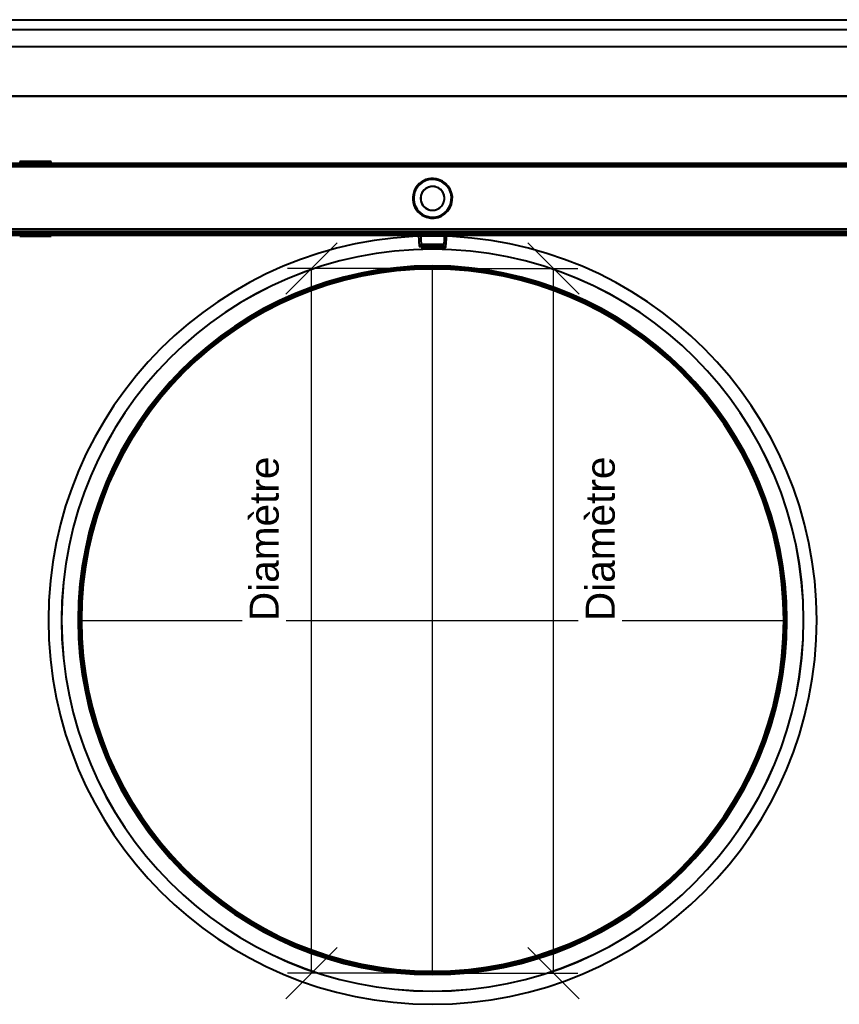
# Model space of a CAD drawing. Header units: millimetres. Extents: x -1442 to 3067, y -120 to 1171.
# Tile 50 of 66: x -208 to 205, y 675 to 1171. Entities that reach past the tile are written whole.
import ezdxf

# ---------------------------------------------------------------- set-up
doc = ezdxf.new("R2010")
doc.units = ezdxf.units.MM
doc.layers.add('A-GENM', color=13, linetype='Continuous', lineweight=40)
doc.layers.add('G-IMPT', color=8, linetype='Continuous', lineweight=40)
doc.styles.add('Arial_1', font='arial.ttf', dxfattribs={"height": 14.6304})

# ---------------------------------------------------------------- blocks, each defined once
blk = doc.blocks.new('Nexa Toit - 1000-768948-Gauche')
at = {"layer": 'A-GENM'}
for p, q in [((-490, 1170.87), (490, 1170.87)), ((-490, 1170.87), (490, 1170.87)), ((-490, 1165.87), (490, 1165.87)), ((-490, 1165.87), (490, 1165.87)), ((-490, 1157.37), (490, 1157.37)), ((-490, 1157.37), (490, 1157.37)), ((490, 1132.37), (-490, 1132.37)), ((-490, 1132.37), (490, 1132.37)), ((-490, 1132.37), (490, 1132.37)), ((490, 1132.37), (-490, 1132.37)), ((-490, 1098.37), (490, 1098.37)), ((490, 1098.37), (-490, 1098.37))]:
    blk.add_line(p, q, dxfattribs=at)
blk = doc.blocks.new('Souche connecteur circulaire R23 - Souche connecteur circulaire R23-769067-Gauche')
at = {"layer": 'A-GENM'}
for start, end in [(0, 180), (360, 180), (180, 0), (180, 360)]:
    blk.add_arc((0, 868), 177.5, start, end, dxfattribs=at)
blk = doc.blocks.new('Souche connecteur circulaire R23 - Souche connecteur circulaire R23-769069-Gauche')
at = {"layer": 'A-GENM'}
for start, end in [(360, 180), (0, 180), (180, 360), (180, 0)]:
    blk.add_arc((0, 868), 177.5, start, end, dxfattribs=at)
blk = doc.blocks.new('NEXA 1500 CALQUES_dwg-769064-Gauche')
at = {"layer": 'G-IMPT'}
for p, q in [((416.9, 1098.37), (-416.9, 1098.37)), ((-207.95, 1099.47), (-207.95, 1098.37)), ((-192.66, 1099.47), (-207.95, 1099.47)), ((-192.66, 1099.47), (-207.95, 1099.47)), ((-207.95, 1099.47), (-192.66, 1099.47)), ((-207.95, 1099.47), (-192.66, 1099.47)), ((-192.66, 1098.37), (-207.95, 1098.37)), ((-192.66, 1098.37), (-207.95, 1098.37)), ((-207.95, 1098.37), (-192.66, 1098.37)), ((-207.95, 1098.37), (-192.66, 1098.37)), ((-192.05, 1099.47), (-207.34, 1099.47)), ((-192.05, 1099.47), (-207.34, 1099.47)), ((-207.34, 1099.47), (-192.05, 1099.47)), ((-207.34, 1099.47), (-192.05, 1099.47)), ((-192.05, 1098.37), (-207.34, 1098.37)), ((-192.05, 1098.37), (-207.34, 1098.37)), ((-207.34, 1098.37), (-192.05, 1098.37)), ((-207.34, 1098.37), (-192.05, 1098.37)), ((-206, 1098.37), (-206, 1097.87)), ((-206, 1098.37), (-206, 1097.87)), ((-194, 1098.37), (-206, 1098.37)), ((-194, 1098.37), (-206, 1098.37)), ((-194, 1098.37), (-206, 1098.37)), ((-194, 1098.37), (-206, 1098.37)), ((-206, 1097.87), (-200, 1097.87)), ((-206, 1097.87), (-194, 1097.87)), ((-206, 1097.87), (-200, 1097.87)), ((-206, 1097.87), (-194, 1097.87)), ((-205.95, 1098.37), (-205.95, 1097.87)), ((-205.95, 1098.37), (-205.95, 1097.87)), ((-205.95, 1098.37), (-194.5, 1098.37)), ((-205.95, 1098.37), (-194.5, 1098.37)), ((-194.5, 1097.87), (-205.95, 1097.87)), ((-194.5, 1097.87), (-205.95, 1097.87)), ((-205.5, 1098.37), (-194.05, 1098.37)), ((-205.5, 1098.37), (-194.05, 1098.37)), ((-200, 1097.87), (-205.5, 1097.87)), ((-200, 1097.87), (-205.5, 1097.87)), ((-204.85, 1099.47), (-204.85, 1097.87)), ((-204.85, 1099.47), (-204.85, 1097.87)), ((-195.52, 1099.47), (-204.85, 1099.47)), ((-195.52, 1099.47), (-204.85, 1099.47)), ((-204.85, 1099.47), (-195.52, 1099.47)), ((-204.85, 1099.47), (-195.52, 1099.47)), ((-200, 1097.87), (-204.85, 1097.87)), ((-200, 1097.87), (-204.85, 1097.87)), ((-204.85, 1097.87), (-195.52, 1097.87)), ((-204.85, 1097.87), (-195.52, 1097.87)), ((-195.15, 1099.47), (-204.48, 1099.47)), ((-195.15, 1099.47), (-204.48, 1099.47)), ((-204.48, 1099.47), (-195.15, 1099.47)), ((-204.48, 1099.47), (-195.15, 1099.47)), ((-204.48, 1097.87), (-200, 1097.87)), ((-204.48, 1097.87), (-200, 1097.87)), ((-194.05, 1097.87), (-200, 1097.87)), ((-200, 1097.87), (-194, 1097.87)), ((-200, 1097.87), (-194, 1097.87)), ((-194.05, 1097.87), (-200, 1097.87)), ((-195.15, 1097.87), (-200, 1097.87)), ((-195.15, 1097.87), (-200, 1097.87)), ((-200, 1097.87), (-195.15, 1097.87)), ((-200, 1097.87), (-195.15, 1097.87)), ((-195.15, 1097.87), (-195.15, 1099.47)), ((-195.15, 1097.87), (-195.15, 1099.47)), ((-194.05, 1097.87), (-194.05, 1098.37)), ((-194.05, 1097.87), (-194.05, 1098.37)), ((-194, 1097.87), (-194, 1098.37)), ((-194, 1097.87), (-194, 1098.37)), ((-192.05, 1098.37), (-192.05, 1099.47)), ((-192.05, 1098.37), (-192.05, 1099.47)), ((416.9, 1063.37), (-416.9, 1063.37)), ((-416.4, 1063.37), (416.4, 1063.37)), ((416.4, 1062.87), (-416.4, 1062.87)), ((-207.95, 1062.37), (-207.95, 1061.87)), ((-207.95, 1062.37), (-192.66, 1062.37)), ((-207.95, 1062.37), (-200, 1062.37)), ((-196.95, 1062.37), (-207.95, 1062.37)), ((-200, 1062.37), (-207.95, 1062.37)), ((-207.95, 1061.87), (-196.95, 1061.87)), ((-207.95, 1061.87), (-196.95, 1061.87)), ((-192.66, 1061.87), (-207.95, 1061.87)), ((-192.66, 1061.87), (-207.95, 1061.87)), ((-207.34, 1062.37), (-196.95, 1062.37)), ((-207.34, 1062.37), (-192.05, 1062.37)), ((-196.95, 1061.87), (-207.34, 1061.87)), ((-196.95, 1061.87), (-207.34, 1061.87)), ((-206, 1063.87), (-206, 1063.37)), ((-206, 1063.87), (-206, 1063.37)), ((-194, 1063.87), (-206, 1063.87)), ((-194, 1063.87), (-206, 1063.87)), ((-206, 1063.87), (-194, 1063.87)), ((-206, 1063.87), (-194, 1063.87)), ((-194, 1063.87), (-206, 1063.87)), ((-194, 1063.87), (-206, 1063.87)), ((-206, 1063.87), (-194, 1063.87)), ((-206, 1063.87), (-194, 1063.87)), ((-194, 1063.37), (-206, 1063.37)), ((-194, 1063.37), (-206, 1063.37)), ((-206, 1063.37), (-194, 1063.37)), ((-206, 1063.37), (-194, 1063.37)), ((-206, 1063.37), (-194, 1063.37)), ((-206, 1063.37), (-200, 1063.37)), ((-200, 1063.37), (-206, 1063.37)), ((-204.45, 1063.87), (-204.45, 1063.37)), ((-204.45, 1063.87), (-204.45, 1063.37)), ((-204.45, 1063.87), (-195.89, 1063.87)), ((-200, 1063.87), (-204.45, 1063.87)), ((-204.45, 1063.87), (-195.89, 1063.87)), ((-200, 1063.87), (-204.45, 1063.87)), ((-204.45, 1063.37), (-200, 1063.37)), ((-200, 1063.37), (-204.45, 1063.37)), ((-200, 1063.37), (-204.45, 1063.37)), ((-204.45, 1063.37), (-200, 1063.37)), ((-204.11, 1063.87), (-200, 1063.87)), ((-204.11, 1063.87), (-200, 1063.87)), ((-195.55, 1063.37), (-204.11, 1063.37)), ((-195.55, 1063.37), (-204.11, 1063.37)), ((-192.05, 1062.37), (-203.05, 1062.37)), ((-203.05, 1061.87), (-192.05, 1061.87)), ((-203.05, 1061.87), (-192.05, 1061.87)), ((-202.55, 1063.87), (-202.55, 1063.37)), ((-202.55, 1063.87), (-202.55, 1063.37)), ((-202.55, 1063.87), (-200, 1063.87)), ((-202.55, 1063.87), (-200, 1063.87)), ((-197.64, 1063.87), (-202.55, 1063.87)), ((-197.64, 1063.87), (-202.55, 1063.87)), ((-202.55, 1063.37), (-200, 1063.37)), ((-202.55, 1063.37), (-200, 1063.37)), ((-200, 1063.37), (-202.55, 1063.37)), ((-200, 1063.37), (-202.55, 1063.37)), ((-202.55, 1062.37), (-202.55, 1061.87)), ((-202.55, 1062.37), (-202.55, 1061.87)), ((-202.55, 1062.37), (-200, 1062.37)), ((-202.55, 1062.37), (-200, 1062.37)), ((-200, 1062.37), (-202.55, 1062.37)), ((-200, 1062.37), (-202.55, 1062.37)), ((-202.55, 1061.87), (-197.64, 1061.87)), ((-202.55, 1061.87), (-197.64, 1061.87)), ((-199.02, 1061.87), (-202.55, 1061.87)), ((-199.02, 1061.87), (-202.55, 1061.87)), ((-200, 1063.87), (-202.36, 1063.87)), ((-200, 1063.87), (-202.36, 1063.87)), ((-202.36, 1063.37), (-197.45, 1063.37)), ((-202.36, 1063.37), (-197.45, 1063.37)), ((-197.45, 1062.37), (-202.36, 1062.37)), ((-197.45, 1062.37), (-202.36, 1062.37)), ((-202.36, 1061.87), (-199.02, 1061.87)), ((-202.36, 1061.87), (-199.02, 1061.87)), ((-202.1, 1063.37), (-202.1, 1062.37)), ((-202.1, 1063.37), (-202.1, 1062.37)), ((-202.1, 1063.37), (-197.9, 1063.37)), ((-202.1, 1063.37), (-197.9, 1063.37)), ((-202.1, 1063.37), (-197.9, 1063.37)), ((-202.1, 1063.37), (-197.9, 1063.37)), ((-200, 1063.37), (-202.1, 1063.37)), ((-200, 1063.37), (-202.1, 1063.37)), ((-202.1, 1062.37), (-200, 1062.37)), ((-202.1, 1062.37), (-200, 1062.37)), ((-200, 1062.37), (-202.1, 1062.37)), ((-200, 1062.37), (-202.1, 1062.37)), ((-197.45, 1061.87), (-200.98, 1061.87)), ((-197.45, 1061.87), (-200.98, 1061.87)), ((-200, 1063.87), (-195.55, 1063.87)), ((-195.55, 1063.87), (-200, 1063.87)), ((-200, 1063.87), (-195.55, 1063.87)), ((-195.55, 1063.87), (-200, 1063.87)), ((-200, 1063.87), (-197.45, 1063.87)), ((-200, 1063.87), (-197.45, 1063.87)), ((-197.45, 1063.87), (-200, 1063.87)), ((-197.45, 1063.87), (-200, 1063.87)), ((-200, 1063.37), (-195.55, 1063.37)), ((-195.89, 1063.37), (-200, 1063.37)), ((-200, 1063.37), (-194, 1063.37)), ((-195.89, 1063.37), (-200, 1063.37)), ((-194, 1063.37), (-200, 1063.37)), ((-200, 1063.37), (-195.55, 1063.37)), ((-200, 1063.37), (-197.64, 1063.37)), ((-200, 1063.37), (-197.64, 1063.37)), ((-197.45, 1063.37), (-200, 1063.37)), ((-197.45, 1063.37), (-200, 1063.37)), ((-197.9, 1063.37), (-200, 1063.37)), ((-197.9, 1063.37), (-200, 1063.37)), ((-197.9, 1063.37), (-200, 1063.37)), ((-197.9, 1063.37), (-200, 1063.37)), ((-200, 1062.37), (-197.9, 1062.37)), ((-200, 1062.37), (-197.9, 1062.37)), ((-200, 1062.37), (-197.45, 1062.37)), ((-197.9, 1062.37), (-200, 1062.37)), ((-200, 1062.37), (-197.45, 1062.37)), ((-197.9, 1062.37), (-200, 1062.37)), ((-197.64, 1062.37), (-200, 1062.37)), ((-197.64, 1062.37), (-200, 1062.37)), ((-200, 1062.37), (-192.66, 1062.37)), ((-192.05, 1062.37), (-200, 1062.37)), ((-199.02, 1061.87), (-197.45, 1061.87)), ((-199.02, 1061.87), (-197.45, 1061.87)), ((-197.9, 1062.37), (-197.9, 1063.37)), ((-197.9, 1062.37), (-197.9, 1063.37)), ((-197.64, 1061.87), (-197.45, 1061.87)), ((-197.64, 1061.87), (-197.45, 1061.87)), ((-197.45, 1063.37), (-197.45, 1063.87)), ((-197.45, 1063.37), (-197.45, 1063.87)), ((-197.45, 1061.87), (-197.45, 1062.37)), ((-197.45, 1061.87), (-197.45, 1062.37)), ((-196.95, 1062.37), (-192.05, 1062.37)), ((-192.05, 1061.87), (-196.95, 1061.87)), ((-192.05, 1061.87), (-196.95, 1061.87)), ((-195.55, 1063.37), (-195.55, 1063.87)), ((-195.55, 1063.37), (-195.55, 1063.87)), ((-194, 1063.37), (-194, 1063.87)), ((-194, 1063.37), (-194, 1063.87)), ((-192.66, 1062.37), (-192.05, 1062.37)), ((-192.05, 1061.87), (-192.66, 1061.87)), ((-192.05, 1061.87), (-192.66, 1061.87)), ((-192.05, 1061.87), (-192.05, 1062.37)), ((-192.05, 1061.87), (-192.05, 1062.37)), ((-7.12, 1062.37), (-6.72, 1056.65)), ((-7.12, 1062.37), (-6.72, 1056.65)), ((-7.12, 1062.37), (7.12, 1062.37)), ((-7.12, 1062.37), (0, 1062.37)), ((-7.12, 1062.37), (7.12, 1062.37)), ((-7.12, 1062.37), (0, 1062.37)), ((0, 1062.37), (-7.12, 1062.37)), ((0, 1062.37), (-7.12, 1062.37)), ((-6.31, 1063.37), (0, 1063.37)), ((0, 1063.37), (-6.31, 1063.37)), ((0, 1063.37), (-6.31, 1063.37)), ((-6.31, 1063.37), (0, 1063.37)), ((-6.15, 1062.89), (-5.78, 1057.65)), ((-6.15, 1062.89), (-5.78, 1057.65)), ((6.15, 1062.89), (-6.15, 1062.89)), ((6.15, 1062.89), (-6.15, 1062.89)), ((-6.15, 1062.89), (0, 1062.89)), ((6.15, 1062.89), (-6.15, 1062.89)), ((6.15, 1062.89), (-6.15, 1062.89)), ((-6.15, 1062.89), (0, 1062.89)), ((0, 1063.37), (6.31, 1063.37)), ((6.31, 1063.37), (0, 1063.37)), ((6.31, 1063.37), (0, 1063.37)), ((0, 1063.37), (6.31, 1063.37)), ((0, 1062.89), (6.15, 1062.89)), ((0, 1062.89), (6.15, 1062.89)), ((0, 1062.89), (6.15, 1062.89)), ((0, 1062.89), (6.15, 1062.89)), ((0, 1062.37), (7.12, 1062.37)), ((0, 1062.37), (7.12, 1062.37)), ((7.12, 1062.37), (0, 1062.37)), ((7.12, 1062.37), (0, 1062.37)), ((5.78, 1057.65), (6.15, 1062.89)), ((5.78, 1057.65), (6.15, 1062.89)), ((6.72, 1056.65), (7.12, 1062.37)), ((6.72, 1056.65), (7.12, 1062.37)), ((15.9, 1063.87), (15.9, 1063.37)), ((15.9, 1063.87), (15.9, 1063.37)), ((15.9, 1063.87), (19.1, 1063.87)), ((15.9, 1063.87), (19.1, 1063.87)), ((15.9, 1063.87), (19.1, 1063.87)), ((15.9, 1063.87), (19.1, 1063.87)), ((19.1, 1063.87), (15.9, 1063.87)), ((19.1, 1063.87), (15.9, 1063.87)), ((19.1, 1063.87), (15.9, 1063.87)), ((19.1, 1063.87), (15.9, 1063.87)), ((15.9, 1063.37), (19.1, 1063.37)), ((15.9, 1063.37), (17.5, 1063.37)), ((15.9, 1063.37), (19.1, 1063.37)), ((15.9, 1063.37), (17.5, 1063.37)), ((17.5, 1063.37), (15.9, 1063.37)), ((17.5, 1063.37), (15.9, 1063.37)), ((17.5, 1063.37), (19.1, 1063.37)), ((17.5, 1063.37), (19.1, 1063.37)), ((19.1, 1063.37), (17.5, 1063.37)), ((19.1, 1063.37), (17.5, 1063.37)), ((19.1, 1063.37), (19.1, 1063.87)), ((19.1, 1063.37), (19.1, 1063.87)), ((44.75, 1063.87), (44.75, 1063.37)), ((44.75, 1063.87), (51.25, 1063.87)), ((44.75, 1063.87), (51.25, 1063.87)), ((51.25, 1063.87), (44.75, 1063.87)), ((51.25, 1063.87), (44.75, 1063.87)), ((44.75, 1063.37), (51.25, 1063.37)), ((44.75, 1063.37), (48, 1063.37)), ((48, 1063.37), (44.75, 1063.37)), ((48, 1063.37), (51.25, 1063.37)), ((51.25, 1063.37), (48, 1063.37)), ((51.25, 1063.37), (51.25, 1063.87)), ((-6.72, 1056.65), (0, 1056.65)), ((-6.72, 1056.65), (0, 1056.65)), ((-6.72, 1056.65), (0, 1056.65)), ((-6.72, 1056.65), (0, 1056.65)), ((6.72, 1056.65), (-6.72, 1056.65)), ((6.72, 1056.65), (-6.72, 1056.65)), ((6.72, 1056.65), (-6.72, 1056.65)), ((6.72, 1056.65), (-6.72, 1056.65)), ((0, 1057.65), (-5.78, 1057.65)), ((-5.78, 1057.65), (5.78, 1057.65)), ((-5.78, 1057.65), (5.78, 1057.65)), ((0, 1057.65), (-5.78, 1057.65)), ((-5.78, 1057.65), (5.78, 1057.65)), ((-5.78, 1057.65), (5.78, 1057.65)), ((4.78, 1056.72), (-4.78, 1056.72)), ((4.78, 1056.72), (-4.78, 1056.72)), ((-4.78, 1056.72), (0, 1056.72)), ((4.78, 1056.72), (-4.78, 1056.72)), ((4.78, 1056.72), (-4.78, 1056.72)), ((-4.78, 1056.72), (0, 1056.72)), ((5.78, 1057.65), (0, 1057.65)), ((5.78, 1057.65), (0, 1057.65)), ((5.78, 1057.65), (0, 1057.65)), ((5.78, 1057.65), (0, 1057.65)), ((0, 1056.72), (4.78, 1056.72)), ((0, 1056.72), (4.78, 1056.72)), ((0, 1056.72), (4.78, 1056.72)), ((0, 1056.72), (4.78, 1056.72)), ((0, 1056.65), (6.72, 1056.65)), ((0, 1056.65), (6.72, 1056.65)), ((-5.72, 1055.72), (5.72, 1055.72)), ((-5.72, 1055.72), (5.72, 1055.72)), ((-5.72, 1055.72), (5.72, 1055.72)), ((-5.72, 1055.72), (5.72, 1055.72)), ((0, 1055.72), (-5.72, 1055.72)), ((0, 1055.72), (-5.72, 1055.72)), ((0, 1055.72), (-5.72, 1055.72)), ((0, 1055.72), (-5.72, 1055.72)), ((5.72, 1055.72), (0, 1055.72)), ((5.72, 1055.72), (0, 1055.72))]:
    blk.add_line(p, q, dxfattribs=at)
at = {"layer": 'G-IMPT', "flags": 128}
for points in [[(416.9, 1098.37), (208.45, 1098.37), (0, 1098.37), (-208.45, 1098.37), (-416.9, 1098.37)], [(-416.9, 1098.37), (-208.45, 1098.37), (0, 1098.37), (208.45, 1098.37), (416.9, 1098.37)], [(416.9, 1098.37), (208.45, 1098.37), (0, 1098.37), (-208.45, 1098.37), (-416.9, 1098.37)], [(-416.9, 1098.37), (-208.45, 1098.37), (0, 1098.37), (208.45, 1098.37), (416.9, 1098.37)], [(-416.9, 1097.87), (-208.45, 1097.87), (0, 1097.87), (208.45, 1097.87), (416.9, 1097.87)], [(416.9, 1097.87), (208.45, 1097.87), (0, 1097.87), (-208.45, 1097.87), (-416.9, 1097.87)], [(-416.9, 1097.77), (-208.45, 1097.77), (0, 1097.77), (208.45, 1097.77), (416.9, 1097.77)], [(416.9, 1097.77), (208.45, 1097.77), (0, 1097.77), (-208.45, 1097.77), (-416.9, 1097.77)], [(416.9, 1097.77), (208.45, 1097.77), (0, 1097.77), (-208.45, 1097.77), (-416.9, 1097.77)], [(-416.9, 1097.77), (-208.45, 1097.77), (0, 1097.77), (208.45, 1097.77), (416.9, 1097.77)], [(-416.9, 1097.77), (-208.45, 1097.77), (0, 1097.77), (208.45, 1097.77), (416.9, 1097.77)], [(416.9, 1097.77), (208.45, 1097.77), (0, 1097.77), (-208.45, 1097.77), (-416.9, 1097.77)], [(-416.5, 1097.87), (-208.25, 1097.87), (0, 1097.87), (208.25, 1097.87), (416.5, 1097.87)], [(416.5, 1097.87), (208.25, 1097.87), (0, 1097.87), (-208.25, 1097.87), (-416.5, 1097.87)], [(416.5, 1097.87), (208.25, 1097.87), (0, 1097.87), (-208.25, 1097.87), (-416.5, 1097.87)], [(-416.5, 1097.87), (-208.25, 1097.87), (0, 1097.87), (208.25, 1097.87), (416.5, 1097.87)], [(416.4, 1096.87), (208.2, 1096.87), (0, 1096.87), (-208.2, 1096.87), (-416.4, 1096.87)], [(-416.4, 1096.87), (-208.2, 1096.87), (0, 1096.87), (208.2, 1096.87), (416.4, 1096.87)], [(416.4, 1096.87), (208.2, 1096.87), (0, 1096.87), (-208.2, 1096.87), (-416.4, 1096.87)], [(-416.4, 1096.87), (-208.2, 1096.87), (0, 1096.87), (208.2, 1096.87), (416.4, 1096.87)], [(-416.4, 1096.87), (-208.2, 1096.87), (0, 1096.87), (208.2, 1096.87), (416.4, 1096.87)], [(-416.4, 1096.87), (-208.2, 1096.87), (0, 1096.87), (208.2, 1096.87), (416.4, 1096.87)], [(416.4, 1096.87), (208.2, 1096.87), (0, 1096.87), (-208.2, 1096.87), (-416.4, 1096.87)], [(416.4, 1096.87), (208.2, 1096.87), (0, 1096.87), (-208.2, 1096.87), (-416.4, 1096.87)], [(-416.9, 1065.37), (-208.45, 1065.37), (0, 1065.37), (208.45, 1065.37), (416.9, 1065.37)], [(416.9, 1065.37), (208.45, 1065.37), (0, 1065.37), (-208.45, 1065.37), (-416.9, 1065.37)], [(416.9, 1065.37), (208.45, 1065.37), (0, 1065.37), (-208.45, 1065.37), (-416.9, 1065.37)], [(-416.9, 1065.37), (-208.45, 1065.37), (0, 1065.37), (208.45, 1065.37), (416.9, 1065.37)], [(-416.9, 1063.37), (-208.45, 1063.37), (0, 1063.37), (208.45, 1063.37), (416.9, 1063.37)], [(416.9, 1063.37), (208.45, 1063.37), (0, 1063.37), (-208.45, 1063.37), (-416.9, 1063.37)], [(416.9, 1063.37), (208.45, 1063.37), (0, 1063.37), (-208.45, 1063.37), (-416.9, 1063.37)], [(-416.9, 1063.37), (-208.45, 1063.37), (0, 1063.37), (208.45, 1063.37), (416.9, 1063.37)], [(-416.9, 1062.87), (-208.45, 1062.87), (0, 1062.87), (208.45, 1062.87), (416.9, 1062.87)], [(416.9, 1062.87), (208.45, 1062.87), (0, 1062.87), (-208.45, 1062.87), (-416.9, 1062.87)], [(-416.9, 1062.77), (-208.45, 1062.77), (0, 1062.77), (208.45, 1062.77), (416.9, 1062.77)], [(416.9, 1062.77), (208.45, 1062.77), (0, 1062.77), (-208.45, 1062.77), (-416.9, 1062.77)], [(416.9, 1062.77), (208.45, 1062.77), (0, 1062.77), (-208.45, 1062.77), (-416.9, 1062.77)], [(-416.9, 1062.77), (-208.45, 1062.77), (0, 1062.77), (208.45, 1062.77), (416.9, 1062.77)], [(-416.9, 1062.77), (-208.45, 1062.77), (0, 1062.77), (208.45, 1062.77), (416.9, 1062.77)], [(416.9, 1062.77), (208.45, 1062.77), (0, 1062.77), (-208.45, 1062.77), (-416.9, 1062.77)], [(-416.4, 1065.37), (-208.2, 1065.37), (0, 1065.37), (208.2, 1065.37), (416.4, 1065.37)], [(416.4, 1065.37), (208.2, 1065.37), (0, 1065.37), (-208.2, 1065.37), (-416.4, 1065.37)], [(416.4, 1065.37), (208.2, 1065.37), (0, 1065.37), (-208.2, 1065.37), (-416.4, 1065.37)], [(-416.4, 1065.37), (-208.2, 1065.37), (0, 1065.37), (208.2, 1065.37), (416.4, 1065.37)], [(-416.4, 1063.97), (-208.2, 1063.97), (0, 1063.97), (208.2, 1063.97), (416.4, 1063.97)], [(416.4, 1063.97), (208.2, 1063.97), (0, 1063.97), (-208.2, 1063.97), (-416.4, 1063.97)], [(416.4, 1063.97), (208.2, 1063.97), (0, 1063.97), (-208.2, 1063.97), (-416.4, 1063.97)], [(-416.4, 1063.97), (-208.2, 1063.97), (0, 1063.97), (208.2, 1063.97), (416.4, 1063.97)], [(-416.4, 1063.37), (-208.2, 1063.37), (0, 1063.37), (208.2, 1063.37), (416.4, 1063.37)], [(416.4, 1063.37), (208.2, 1063.37), (0, 1063.37), (-208.2, 1063.37), (-416.4, 1063.37)], [(-416.4, 1063.37), (-208.2, 1063.37), (0, 1063.37), (208.2, 1063.37), (416.4, 1063.37)], [(416.4, 1063.37), (208.2, 1063.37), (0, 1063.37), (-208.2, 1063.37), (-416.4, 1063.37)], [(416.4, 1063.37), (208.2, 1063.37), (0, 1063.37), (-208.2, 1063.37), (-416.4, 1063.37)], [(-416.4, 1063.37), (-208.2, 1063.37), (0, 1063.37), (208.2, 1063.37), (416.4, 1063.37)], [(416.4, 1063.37), (208.2, 1063.37), (0, 1063.37), (-208.2, 1063.37), (-416.4, 1063.37)], [(-416.4, 1063.37), (-208.2, 1063.37), (0, 1063.37), (208.2, 1063.37), (416.4, 1063.37)], [(-416.4, 1062.87), (-208.2, 1062.87), (0, 1062.87), (208.2, 1062.87), (416.4, 1062.87)], [(-416.4, 1062.87), (-208.2, 1062.87), (0, 1062.87), (208.2, 1062.87), (416.4, 1062.87)], [(416.4, 1062.87), (208.2, 1062.87), (0, 1062.87), (-208.2, 1062.87), (-416.4, 1062.87)], [(416.4, 1062.87), (208.2, 1062.87), (0, 1062.87), (-208.2, 1062.87), (-416.4, 1062.87)], [(-416.4, 1062.87), (-208.2, 1062.87), (0, 1062.87), (208.2, 1062.87), (416.4, 1062.87)], [(416.4, 1062.87), (208.2, 1062.87), (0, 1062.87), (-208.2, 1062.87), (-416.4, 1062.87)], [(416.4, 1062.87), (208.2, 1062.87), (0, 1062.87), (-208.2, 1062.87), (-416.4, 1062.87)], [(-416.4, 1062.87), (-208.2, 1062.87), (0, 1062.87), (208.2, 1062.87), (416.4, 1062.87)], [(-416.4, 1062.87), (-208.2, 1062.87), (0, 1062.87), (208.2, 1062.87), (416.4, 1062.87)], [(416.4, 1062.87), (208.2, 1062.87), (0, 1062.87), (-208.2, 1062.87), (-416.4, 1062.87)], [(416.4, 1062.87), (208.2, 1062.87), (0, 1062.87), (-208.2, 1062.87), (-416.4, 1062.87)], [(-416.4, 1062.87), (-208.2, 1062.87), (0, 1062.87), (208.2, 1062.87), (416.4, 1062.87)], [(416.4, 1062.37), (208.2, 1062.37), (0, 1062.37), (-208.2, 1062.37), (-416.4, 1062.37)], [(-416.4, 1062.37), (-208.2, 1062.37), (0, 1062.37), (208.2, 1062.37), (416.4, 1062.37)], [(416.4, 1062.37), (208.2, 1062.37), (0, 1062.37), (-208.2, 1062.37), (-416.4, 1062.37)], [(-416.4, 1062.37), (-208.2, 1062.37), (0, 1062.37), (208.2, 1062.37), (416.4, 1062.37)], [(-416.4, 1062.37), (-208.2, 1062.37), (0, 1062.37), (208.2, 1062.37), (416.4, 1062.37)], [(416.4, 1062.37), (208.2, 1062.37), (0, 1062.37), (-208.2, 1062.37), (-416.4, 1062.37)], [(-416.4, 1062.27), (-208.2, 1062.27), (0, 1062.27), (208.2, 1062.27), (416.4, 1062.27)], [(416.4, 1062.27), (208.2, 1062.27), (0, 1062.27), (-208.2, 1062.27), (-416.4, 1062.27)], [(-384.5, 1062.27), (-184.28, 1062.27), (15.95, 1062.27), (216.17, 1062.27), (416.4, 1062.27)], [(416.4, 1062.27), (216.17, 1062.27), (15.95, 1062.27), (-184.28, 1062.27), (-384.5, 1062.27)], [(416.4, 1062.27), (216.17, 1062.27), (15.95, 1062.27), (-184.28, 1062.27), (-384.5, 1062.27)], [(-384.5, 1062.27), (-184.28, 1062.27), (15.95, 1062.27), (216.17, 1062.27), (416.4, 1062.27)], [(-6.15, 1062.89), (-6.2, 1063.13), (-6.31, 1063.37)], [(-6.15, 1062.89), (-6.2, 1063.13), (-6.31, 1063.37)], [(6.31, 1063.37), (6.19, 1063.12), (6.15, 1062.89)], [(6.31, 1063.37), (6.19, 1063.12), (6.15, 1062.89)], [(-4.8, 1056.72), (-4.97, 1056.74), (-5.12, 1056.78), (-5.25, 1056.84), (-5.46, 1056.99), (-5.6, 1057.14), (-5.67, 1057.26), (-5.75, 1057.47), (-5.78, 1057.65)], [(-4.8, 1056.72), (-4.97, 1056.74), (-5.12, 1056.78), (-5.25, 1056.84), (-5.46, 1056.99), (-5.6, 1057.14), (-5.67, 1057.26), (-5.75, 1057.47), (-5.78, 1057.65)], [(5.73, 1055.72), (5.9, 1055.74), (6.05, 1055.78), (6.18, 1055.84), (6.4, 1055.99), (6.53, 1056.14), (6.61, 1056.26), (6.68, 1056.47), (6.72, 1056.65)], [(5.73, 1055.72), (5.9, 1055.74), (6.05, 1055.78), (6.18, 1055.84), (6.4, 1055.99), (6.53, 1056.14), (6.61, 1056.26), (6.68, 1056.47), (6.72, 1056.65)], [(0, 690.87), (-7.1, 691.01), (-14.18, 691.44), (-21.25, 692.15), (-28.28, 693.14), (-35.26, 694.41), (-42.19, 695.96), (-49.05, 697.78), (-55.84, 699.88), (-62.53, 702.25), (-69.12, 704.88), (-75.6, 707.78), (-81.97, 710.93), (-88.2, 714.33), (-94.29, 717.98), (-100.22, 721.88), (-106, 726), (-111.61, 730.35), (-117.04, 734.93), (-122.28, 739.71), (-127.33, 744.71), (-132.17, 749.9), (-136.81, 755.28), (-141.22, 760.84), (-145.41, 766.57), (-149.36, 772.47), (-153.08, 778.52), (-156.55, 784.71), (-159.77, 791.04), (-162.73, 797.49), (-165.44, 804.05), (-167.88, 810.72), (-170.05, 817.48), (-171.95, 824.32), (-173.57, 831.23), (-174.92, 838.2), (-175.98, 845.22), (-176.77, 852.28), (-177.27, 859.36), (-177.49, 866.46), (-177.42, 873.56), (-177.08, 880.65), (-176.44, 887.72), (-175.53, 894.76), (-174.33, 901.76), (-172.86, 908.7), (-171.11, 915.58), (-169.08, 922.39), (-166.79, 929.1), (-164.23, 935.72), (-161.4, 942.24), (-158.32, 948.63), (-154.98, 954.9), (-151.4, 961.03), (-147.57, 967.01), (-143.51, 972.83), (-139.22, 978.49), (-134.7, 983.97), (-129.97, 989.26), (-125.03, 994.36), (-119.89, 999.26), (-114.56, 1003.95), (-109.05, 1008.42), (-103.36, 1012.67), (-97.51, 1016.69), (-91.5, 1020.47), (-85.35, 1024.01), (-79.05, 1027.3), (-72.64, 1030.33), (-66.1, 1033.11), (-59.46, 1035.62), (-52.72, 1037.86), (-45.9, 1039.83), (-39.01, 1041.53), (-32.06, 1042.95), (-25.05, 1044.1), (-18, 1044.96), (-10.93, 1045.54), (-3.83, 1045.83), (0, 1045.87)], [(0, 1045.87), (7.1, 1045.73), (14.18, 1045.3), (21.25, 1044.6), (28.28, 1043.61), (35.26, 1042.33), (42.19, 1040.78), (49.05, 1038.96), (55.84, 1036.86), (62.53, 1034.49), (69.12, 1031.86), (75.6, 1028.97), (81.97, 1025.81), (88.2, 1022.41), (94.29, 1018.76), (100.22, 1014.87), (106, 1010.74), (111.61, 1006.39), (117.04, 1001.82), (122.28, 997.03), (127.33, 992.04), (132.17, 986.85), (136.81, 981.47), (141.22, 975.91), (145.41, 970.17), (149.36, 964.28), (153.08, 958.23), (156.55, 952.03), (159.77, 945.71), (162.73, 939.26), (165.44, 932.69), (167.88, 926.02), (170.05, 919.26), (171.95, 912.42), (173.57, 905.51), (174.92, 898.54), (175.98, 891.52), (176.77, 884.47), (177.27, 877.38), (177.49, 870.29), (177.42, 863.19), (177.08, 856.1), (176.44, 849.03), (175.53, 841.99), (174.33, 834.99), (172.86, 828.04), (171.11, 821.16), (169.08, 814.36), (166.79, 807.64), (164.23, 801.02), (161.4, 794.51), (158.32, 788.11), (154.98, 781.84), (151.4, 775.72), (147.57, 769.74), (143.51, 763.91), (139.22, 758.26), (134.7, 752.78), (129.97, 747.48), (125.03, 742.38), (119.89, 737.48), (114.56, 732.8), (109.05, 728.32), (103.36, 724.07), (97.51, 720.06), (91.5, 716.27), (85.35, 712.74), (79.05, 709.45), (72.64, 706.41), (66.1, 703.64), (59.46, 701.13), (52.72, 698.88), (45.9, 696.91), (39.01, 695.21), (32.06, 693.79), (25.05, 692.65), (18, 691.79), (10.93, 691.21), (3.83, 690.91), (0, 690.87)]]:
    blk.add_lwpolyline(points, dxfattribs=at)
at = {"layer": 'G-IMPT'}
for centre, radius, start, end in [((0, 1080.87), 10, 72.1414, 252.1414), ((0, 1080.87), 10, 72.1414, 252.1414), ((0, 1080.87), 10, 72.1414, 252.1414), ((0, 1080.87), 10, 72.1414, 252.1414), ((0, 1080.87), 9.5, 72.1414, 252.1414), ((0, 1080.87), 9.5, 72.1414, 252.1414), ((0, 1080.87), 6, 360, 180), ((0, 1080.87), 6, 72.1414, 252.1414), ((0, 1080.87), 6, 72.1414, 180), ((0, 1080.87), 6, 72.1414, 252.1414), ((0, 1080.87), 10, 252.1414, 72.1414), ((0, 1080.87), 10, 252.1414, 72.1414), ((0, 1080.87), 10, 252.1414, 72.1414), ((0, 1080.87), 10, 252.1414, 72.1414), ((0, 1080.87), 9.5, 252.1414, 72.1414), ((0, 1080.87), 9.5, 252.1414, 72.1414), ((0, 1080.87), 6, 252.1414, 72.1414), ((0, 1080.87), 6, 252.1414, 72.1414), ((0, 1080.87), 6, 252.1414, 72.1414), ((0, 1080.87), 6, 180, 0), ((0, 1080.87), 6, 180, 252.1414), ((0, 868.37), 193.5, 360, 180), ((0, 868.37), 193.5, 0, 180), ((0, 868.37), 193.5, 90, 180), ((0, 868.37), 193.5, 0, 180), ((0, 868.37), 193.5, 0, 180), ((0, 868.37), 193.5, 360, 180), ((0, 868.37), 193.5, 90, 270), ((0, 868.37), 193.5, 0, 180), ((0, 868.37), 193.5, 360, 90), ((0, 868.37), 193.5, 270, 90), ((0, 868.37), 186.89, 90, 270), ((0, 868.37), 186.89, 90, 270), ((0, 868.37), 186.89, 90, 270), ((0, 868.37), 186.89, 90, 270), ((0, 868.37), 186.86, 90, 270), ((0, 868.37), 186.86, 90, 270), ((0, 868.37), 186.86, 90, 270), ((0, 868.37), 186.86, 90, 270), ((0, 868.37), 186.89, 270, 90), ((0, 868.37), 186.89, 270, 90), ((0, 868.37), 186.89, 270, 90), ((0, 868.37), 186.89, 270, 90), ((0, 868.37), 186.86, 270, 90), ((0, 868.37), 186.86, 270, 90), ((0, 868.37), 186.86, 270, 90), ((0, 868.37), 186.86, 270, 90), ((0, 868.37), 178.5, 360, 180), ((0, 868.37), 178.5, 360, 180), ((0, 868.37), 178.5, 0, 180), ((0, 868.37), 178.5, 0, 180), ((0, 868.37), 178.5, 360, 180), ((0, 868.37), 178.5, 0, 180), ((0, 868.37), 178.5, 90, 270), ((0, 868.37), 178.5, 90, 270), ((0, 868.37), 178.5, 90, 180), ((0, 868.37), 178.5, 90, 180), ((0, 868.37), 178.5, 90, 270), ((0, 868.37), 178.5, 0, 180), ((0, 868.37), 178.5, 90, 270), ((0, 868.37), 178.5, 0, 180), ((0, 868.37), 178.5, 0, 180), ((0, 868.37), 178.5, 360, 180), ((0, 868.37), 178.5, 0, 180), ((0, 868.37), 178.5, 360, 180), ((0, 868.37), 178.5, 90, 180), ((0, 868.37), 178.5, 0, 180), ((0, 868.37), 178.5, 0, 180), ((0, 868.37), 178.5, 360, 180), ((0, 868.37), 178.5, 90, 180), ((0, 868.37), 178.5, 0, 180), ((0, 868.37), 178.5, 360, 180), ((0, 868.37), 178.5, 0, 180), ((0, 868.37), 178.5, 360, 180), ((0, 868.37), 178.5, 360, 180), ((0, 868.37), 178.5, 0, 180), ((0, 868.37), 178.5, 360, 180), ((0, 868.37), 178.5, 360, 180), ((0, 868.37), 178.5, 0, 180), ((0, 868.37), 178.5, 270, 90), ((0, 868.37), 178.5, 270, 90), ((0, 868.37), 178.5, 270, 90), ((0, 868.37), 178.5, 270, 90), ((0, 868.37), 178.5, 270, 90), ((0, 868.37), 178.5, 270, 90), ((0, 868.37), 178.5, 0, 90), ((0, 868.37), 178.5, 360, 90), ((0, 868.37), 177.91, 360, 180), ((0, 868.37), 177.91, 360, 180), ((0, 868.37), 177.91, 360, 180), ((0, 868.37), 177.91, 360, 180), ((0, 868.37), 177.91, 0, 180), ((0, 868.37), 177.91, 0, 180), ((0, 868.37), 177.91, 0, 180), ((0, 868.37), 177.91, 0, 180), ((0, 868.37), 177.5, 0, 180), ((0, 868.37), 177.5, 360, 180), ((0, 868.37), 177.5, 360, 180), ((0, 868.37), 177.5, 0, 180), ((0, 868.37), 177.5, 90, 180), ((0, 868.37), 177.5, 90, 270), ((0, 868.37), 177.5, 0, 180), ((0, 868.37), 177.5, 0, 180), ((0, 868.37), 177.47, 90, 270), ((0, 868.37), 177.47, 90, 270), ((0, 868.37), 177.47, 360, 180), ((0, 868.37), 177.47, 0, 180), ((0, 868.37), 177.47, 0, 180), ((0, 868.37), 177.47, 360, 180), ((0, 868.37), 177.47, 90, 270), ((0, 868.37), 177.47, 90, 270), ((0, 868.37), 177.47, 0, 180), ((0, 868.37), 177.47, 360, 180), ((0, 868.37), 177.47, 90, 180), ((0, 868.37), 177.47, 360, 180), ((0, 868.37), 177.47, 90, 180), ((0, 868.37), 177.47, 0, 180), ((0, 868.37), 177.47, 360, 180), ((0, 868.37), 177.47, 360, 180), ((0, 868.37), 176.87, 0, 180), ((0, 868.37), 176.87, 360, 180), ((0, 868.37), 176.87, 360, 180), ((0, 868.37), 176.87, 360, 180), ((0, 868.37), 176.87, 0, 180), ((0, 868.37), 176.87, 360, 180), ((0, 868.37), 176.87, 360, 180), ((0, 868.37), 176.87, 360, 180), ((0, 868.37), 176.87, 90, 180), ((0, 868.37), 176.87, 90, 180), ((0, 868.37), 176.87, 360, 180), ((0, 868.37), 176.87, 90, 180), ((0, 868.37), 176.87, 0, 180), ((0, 868.37), 176.87, 90, 180), ((0, 868.37), 176.87, 90, 270), ((0, 868.37), 176.87, 90, 270), ((0, 868.37), 177.5, 270, 90), ((0, 868.37), 177.5, 360, 90), ((0, 868.37), 177.47, 270, 90), ((0, 868.37), 177.47, 270, 90), ((0, 868.37), 177.47, 270, 90), ((0, 868.37), 177.47, 270, 90), ((0, 868.37), 177.47, 0, 90), ((0, 868.37), 177.47, 360, 90), ((0, 868.37), 176.87, 0, 90), ((0, 868.37), 176.87, 0, 90), ((0, 868.37), 176.87, 360, 90), ((0, 868.37), 176.87, 360, 90), ((0, 868.37), 176.87, 270, 90), ((0, 868.37), 176.87, 270, 90), ((0, 868.37), 193.5, 180, 360), ((0, 868.37), 193.5, 180, 360), ((0, 868.37), 193.5, 180, 0), ((0, 868.37), 193.5, 180, 360), ((0, 868.37), 193.5, 180, 360), ((0, 868.37), 193.5, 180, 0), ((0, 868.37), 193.5, 180, 0), ((0, 868.37), 178.5, 180, 360), ((0, 868.37), 178.5, 180, 360), ((0, 868.37), 178.5, 180, 270), ((0, 868.37), 178.5, 180, 0), ((0, 868.37), 178.5, 180, 270), ((0, 868.37), 178.5, 180, 360), ((0, 868.37), 178.5, 180, 270), ((0, 868.37), 178.5, 180, 270), ((0, 868.37), 178.5, 180, 0), ((0, 868.37), 178.5, 180, 0), ((0, 868.37), 178.5, 180, 360), ((0, 868.37), 178.5, 180, 0), ((0, 868.37), 178.5, 180, 360), ((0, 868.37), 178.5, 180, 360), ((0, 868.37), 178.5, 180, 0), ((0, 868.37), 178.5, 180, 0), ((0, 868.37), 178.5, 180, 360), ((0, 868.37), 178.5, 180, 0), ((0, 868.37), 178.5, 180, 0), ((0, 868.37), 178.5, 180, 360), ((0, 868.37), 178.5, 180, 0), ((0, 868.37), 178.5, 180, 360), ((0, 868.37), 178.5, 180, 360), ((0, 868.37), 178.5, 180, 360), ((0, 868.37), 178.5, 180, 0), ((0, 868.37), 178.5, 180, 360), ((0, 868.37), 178.5, 180, 360), ((0, 868.37), 178.5, 180, 0), ((0, 868.37), 177.91, 180, 360), ((0, 868.37), 177.91, 180, 360), ((0, 868.37), 177.91, 180, 360), ((0, 868.37), 177.91, 180, 360), ((0, 868.37), 177.91, 180, 0), ((0, 868.37), 177.91, 180, 0), ((0, 868.37), 177.91, 180, 0), ((0, 868.37), 177.91, 180, 0), ((0, 868.37), 177.5, 180, 360), ((0, 868.37), 177.5, 180, 0), ((0, 868.37), 177.5, 180, 0), ((0, 868.37), 177.5, 180, 360), ((0, 868.37), 177.5, 180, 270), ((0, 868.37), 177.5, 180, 0), ((0, 868.37), 177.5, 180, 0), ((0, 868.37), 177.47, 180, 270), ((0, 868.37), 177.47, 180, 360), ((0, 868.37), 177.47, 180, 270), ((0, 868.37), 177.47, 180, 0), ((0, 868.37), 177.47, 180, 0), ((0, 868.37), 177.47, 180, 360), ((0, 868.37), 177.47, 180, 360), ((0, 868.37), 177.47, 180, 0), ((0, 868.37), 177.47, 180, 0), ((0, 868.37), 177.47, 180, 360), ((0, 868.37), 177.47, 180, 360), ((0, 868.37), 177.47, 180, 360), ((0, 868.37), 176.87, 180, 360), ((0, 868.37), 176.87, 180, 360), ((0, 868.37), 176.87, 180, 360), ((0, 868.37), 176.87, 180, 360), ((0, 868.37), 176.87, 180, 360), ((0, 868.37), 176.87, 180, 0), ((0, 868.37), 176.87, 180, 360), ((0, 868.37), 176.87, 180, 360), ((0, 868.37), 176.87, 180, 0), ((0, 868.37), 176.87, 180, 0), ((0, 868.37), 176.87, 180, 0), ((0, 868.37), 176.87, 180, 270), ((0, 868.37), 176.87, 180, 360), ((0, 868.37), 176.87, 180, 270), ((0, 868.37), 177.47, 270, 0), ((0, 868.37), 177.47, 270, 0), ((0, 868.37), 178.5, 270, 0), ((0, 868.37), 178.5, 270, 0), ((0, 868.37), 177.5, 270, 360), ((0, 868.37), 176.87, 270, 360), ((0, 868.37), 176.87, 270, 0)]:
    blk.add_arc(centre, radius, start, end, dxfattribs=at)

msp = doc.modelspace()

# ---------------------------------------------------------------- linework, layer by layer
at = {"color": 1, "lineweight": 30}
for p, q in [((-48.02, 1058.44), (-73.9, 1032.56)), ((48.02, 1058.44), (73.9, 1032.56)), ((-12.19, 1045.5), (-73.15, 1045.5)), ((-60.96, 690.5), (-60.96, 1045.5)), ((12.19, 1045.5), (73.15, 1045.5)), ((60.96, 690.5), (60.96, 1045.5)), ((-48.02, 703.44), (-73.9, 677.56)), ((48.02, 703.44), (73.9, 677.56)), ((-12.19, 690.5), (-73.15, 690.5)), ((12.19, 690.5), (73.15, 690.5))]:
    msp.add_line(p, q, dxfattribs=at)
at = {"color": 94, "lineweight": 30}
for p, q in [((0, 690.5), (0, 1045.5)), ((177.5, 868), (-177.5, 868))]:
    msp.add_line(p, q, dxfattribs=at)
at = {"color": 5, "lineweight": 30}
msp.add_polyline3d([(0, 868, 0), (0, 868, 0), (0, 868, 0), (0, 868, 0)], dxfattribs=at)
msp.add_polyline3d([(0, 868, 0), (0, 868, 0), (0, 868, 0), (0, 868, 0)], dxfattribs=at)
at = {"color": 94, "lineweight": 30}
msp.add_circle((0, 868), 177.5, dxfattribs=at)

# ---------------------------------------------------------------- block references
at = {"layer": 'A-GENM'}
for name in ['Nexa Toit - 1000-768948-Gauche', 'Souche connecteur circulaire R23 - Souche connecteur circulaire R23-769067-Gauche', 'Souche connecteur circulaire R23 - Souche connecteur circulaire R23-769069-Gauche']:
    msp.add_blockref(name, (0, 0), dxfattribs=at)
at = {"layer": 'G-IMPT'}
msp.add_blockref('NEXA 1500 CALQUES_dwg-769064-Gauche', (0, 0), dxfattribs=at)

# ---------------------------------------------------------------- next in the draw order: texts
at = {"color": 5, "lineweight": 30, "insert": (-92.15, 909.34), "char_height": 14.63, "width": 99.2058, "attachment_point": 2, "rotation": 90, "line_spacing_factor": 0.941778, "style": 'Arial_1', "bg_fill": 3, "box_fill_scale": 1.25, "bg_fill_color": 256, "bg_fill_true_color": 13158600, "bg_fill_transparency": 0}
msp.add_mtext('Diamètre', dxfattribs=at)

# ---------------------------------------------------------------- next in the draw order: linework, layer by layer
at = {"color": 94, "lineweight": 30}
msp.add_circle((0, 868), 177.5, dxfattribs=at)

# ---------------------------------------------------------------- next in the draw order: texts
at = {"color": 5, "lineweight": 30, "insert": (77.12, 909.34), "char_height": 14.63, "width": 99.2058, "attachment_point": 2, "rotation": 90, "line_spacing_factor": 0.941778, "style": 'Arial_1', "bg_fill": 3, "box_fill_scale": 1.25, "bg_fill_color": 256, "bg_fill_true_color": 13158600, "bg_fill_transparency": 0}
msp.add_mtext('Diamètre', dxfattribs=at)

doc.saveas('drawing.dxf')
